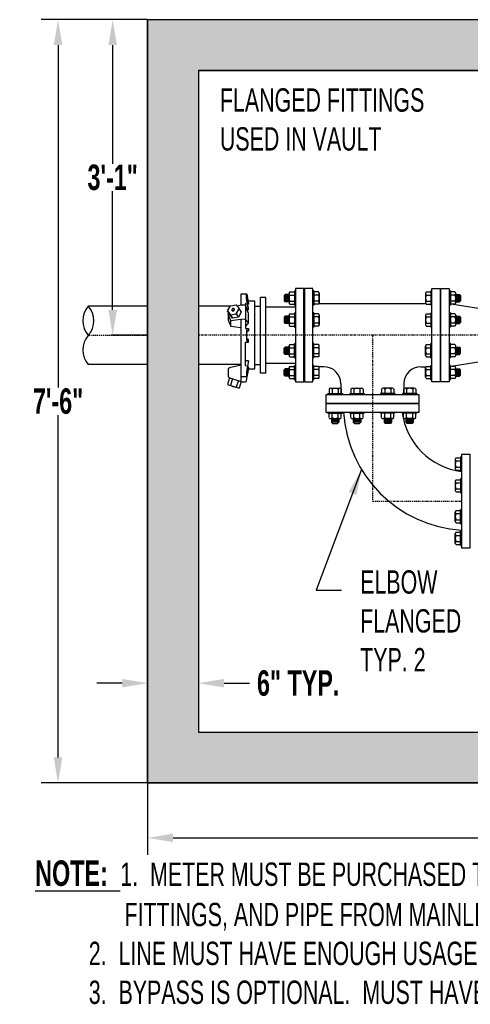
# Model space of a CAD drawing. Header units: inches. Extents: x -116 to 771, y -37 to 412.
# Tile 18 of 25: x 393 to 447, y 291 to 407. Entities that reach past the tile are written whole.
import ezdxf

# ---------------------------------------------------------------- set-up
doc = ezdxf.new("R2010")
doc.units = ezdxf.units.IN
doc.header["$MEASUREMENT"] = 0
doc.linetypes.add('CENTER2', pattern=[1.125, 0.75, -0.125, 0.125, -0.125])
doc.layers.add('DIMENSION', color=7, linetype='Continuous')
doc.layers.add('HATCH', color=8, linetype='Continuous')
doc.styles.add('style1', font='techl___.ttf', dxfattribs={"width": 0.8, "height": 3})
doc.styles.add('TECHNICAL', font='techb___.ttf', dxfattribs={"width": 0.8})
doc.dimstyles.get("Standard").update_dxf_attribs({"dimtxt": 3, "dimasz": 0.25, "dimexe": 0.18, "dimexo": 0.0625, "dimgap": 0.09, "dimtad": 0, "dimtih": 1, "dimtoh": 1, "dimdec": 0, "dimzin": 0, "dimdsep": 46, "dimlunit": 4, "dimtxsty": 'TECHNICAL', "dimcen": 0.09, "dimadec": 0, "dimazin": 0, "dimtfac": 1, "dimtdec": 0, "dimtofl": 0, "dimtmove": 0, "dimatfit": 3, "dimfxl": 1, "dimtolj": 1, "dimtzin": 0, "dimarcsym": 0})

# ---------------------------------------------------------------- blocks, each defined once
blk = doc.blocks.new('*D55')
at = {"layer": 'Defpoints', "color": 0, "transparency": 16777216}
for p in [(408.55, 406.63), (404.43, 369.41), (408.55, 369.41)]:
    blk.add_point(p, dxfattribs=at)
at = {"layer": 'DIMENSION', "color": 0, "lineweight": -2, "transparency": 16777216}
for p, q in [((408.49, 406.63), (404.25, 406.63)), ((404.43, 403.63), (404.43, 389.63)), ((404.43, 372.41), (404.43, 386.41)), ((408.49, 369.41), (404.25, 369.41))]:
    blk.add_line(p, q, dxfattribs=at)
at = {"layer": 'DIMENSION', "color": 0, "transparency": 16777216}
for points in [[(403.93, 403.63), (404.93, 403.63), (404.43, 406.63)], [(403.93, 372.41), (404.93, 372.41), (404.43, 369.41)]]:
    blk.add_solid(points, dxfattribs=at)
at = {"layer": 'DIMENSION', "color": 0, "transparency": 16777216, "insert": (404.43, 388.02), "char_height": 3, "attachment_point": 5, "style": 'TECHNICAL'}
blk.add_mtext('\\A1;3\'-1"', dxfattribs=at)
blk = doc.blocks.new('*D56')
at = {"layer": 'Defpoints', "color": 0, "transparency": 16777216}
for p in [(408.55, 406.63), (398, 316.63), (408.55, 316.63)]:
    blk.add_point(p, dxfattribs=at)
at = {"layer": 'DIMENSION', "color": 0, "lineweight": -2, "transparency": 16777216}
for p, q in [((408.49, 406.63), (396, 406.63)), ((398, 403.63), (398, 363.24)), ((398, 319.63), (398, 360.01)), ((408.49, 316.63), (396, 316.63))]:
    blk.add_line(p, q, dxfattribs=at)
at = {"layer": 'DIMENSION', "color": 0, "transparency": 16777216}
for points in [[(397.5, 403.63), (398.5, 403.63), (398, 406.63)], [(397.5, 319.63), (398.5, 319.63), (398, 316.63)]]:
    blk.add_solid(points, dxfattribs=at)
at = {"layer": 'DIMENSION', "color": 0, "transparency": 16777216, "insert": (398, 361.63), "char_height": 3, "attachment_point": 5, "style": 'TECHNICAL'}
blk.add_mtext('\\A1;7\'-6"', dxfattribs=at)
blk = doc.blocks.new('*D59')
at = {"layer": 'Defpoints', "color": 0, "transparency": 16777216}
for p in [(408.55, 316.63), (564.11, 316.63), (564.11, 310.15)]:
    blk.add_point(p, dxfattribs=at)
at = {"layer": 'DIMENSION', "color": 0, "lineweight": -2, "transparency": 16777216}
for p, q in [((408.55, 316.56), (408.55, 308.15)), ((564.11, 316.56), (564.11, 308.15)), ((411.55, 310.15), (484.57, 310.15)), ((561.11, 310.15), (488.09, 310.15))]:
    blk.add_line(p, q, dxfattribs=at)
at = {"layer": 'DIMENSION', "color": 0, "transparency": 16777216}
for points in [[(411.55, 310.65), (411.55, 309.65), (408.55, 310.15)], [(561.11, 310.65), (561.11, 309.65), (564.11, 310.15)]]:
    blk.add_solid(points, dxfattribs=at)
at = {"layer": 'DIMENSION', "color": 0, "transparency": 16777216, "insert": (486.33, 310.15), "char_height": 3, "attachment_point": 5, "style": 'TECHNICAL'}
blk.add_mtext("\\A1;13'", dxfattribs=at)
blk = doc.blocks.new('*D60')
at = {"layer": 'Defpoints', "color": 0, "transparency": 16777216}
for p in [(408.55, 334.34), (414.55, 334.34), (408.55, 328.39)]:
    blk.add_point(p, dxfattribs=at)
at = {"layer": 'DIMENSION', "color": 0, "lineweight": -2, "transparency": 16777216}
for p, q in [((408.55, 334.27), (408.55, 326.39)), ((414.55, 334.27), (414.55, 326.39)), ((405.55, 328.39), (402.55, 328.39)), ((417.55, 328.39), (420.55, 328.39))]:
    blk.add_line(p, q, dxfattribs=at)
at = {"layer": 'DIMENSION', "color": 0, "transparency": 16777216}
for points in [[(405.55, 328.89), (405.55, 327.89), (408.55, 328.39)], [(417.55, 328.89), (417.55, 327.89), (414.55, 328.39)]]:
    blk.add_solid(points, dxfattribs=at)
at = {"layer": 'DIMENSION', "color": 0, "transparency": 16777216, "insert": (426.28, 328.39), "char_height": 3, "attachment_point": 5, "style": 'TECHNICAL'}
blk.add_mtext('\\A1;6" TYP.', dxfattribs=at)

msp = doc.modelspace()

# ---------------------------------------------------------------- hatches: boundary and pattern name
at = {"layer": 'HATCH'}
h = msp.add_hatch(dxfattribs=at)
h.set_pattern_fill('AR-CONC', color=256, scale=0.5)
h.set_pattern_definition([(50, (0, 0), (3.586301, -0.313761), [0.375, -4.125]), (355, (0, 0), (-0.693757, 3.76096), [0.3, -3.3]), (100.45144, (0.299, -0.026), (2.892544, 3.4472), [0.318701, -3.50571]), (46.1842, (0, 1), (5.336207, -0.827596), [0.5625, -6.1875]), (96.6356, (0.4447, 0.931), (4.67331, 4.870593), [0.47805, -5.25857]), (351.1842, (0, 1), (4.67331, 4.870593), [0.45, -4.95]), (21, (0.5, 0.75), (2.984535, -2.013094), [0.375, -4.125]), (326, (0.5, 0.75), (1.216577, 3.62575), [0.3, -3.3]), (71.45144, (0.7487, 0.5822), (4.201112, 1.612656), [0.3187, -3.50571]), (37.5, (0, 0), (0.0607993, 1.6644693), [0, -3.26, 0, -3.35, 0, -3.3125]), (7.5, (0, 0), (1.3153477, 1.9720586), [0, -1.91, 0, -3.185, 0, -1.2625]), (327.5, (-1.115, 0), (2.6691122, -0.1127744), [0, -1.25, 0, -3.9, 0, -5.175]), (317.5, (-1.615, 0), (2.915931, 0.500525), [0, -1.625, 0, -2.59, 0, -3.675])])
h.paths.add_polyline_path([(408.55, 316.63), (564.11, 316.63), (564.11, 406.63), (408.55, 406.63)])
h.paths.add_polyline_path([(414.55, 322.63), (558.11, 322.63), (558.11, 400.63), (414.55, 400.63)], flags=16)

# ---------------------------------------------------------------- linework, layer by layer
for p, q in [((420.43, 373.21), (420.31, 373.98)), ((424.76, 374.23), (424.62, 374.1)), ((424.62, 374.1), (424.62, 373.49)), ((424.76, 373.36), (424.76, 374.23)), ((424.81, 373.43), (424.81, 374.16)), ((424.86, 373.36), (424.86, 374.23)), ((424.91, 373.43), (424.91, 374.16)), ((424.96, 373.36), (424.96, 374.23)), ((425.01, 373.43), (425.01, 374.16)), ((425.06, 373.36), (425.06, 374.23)), ((425.12, 373.43), (425.12, 374.16)), ((425.17, 373.36), (425.17, 374.23)), ((444.87, 373.36), (444.87, 374.23)), ((444.92, 373.43), (444.92, 374.16)), ((444.97, 373.36), (444.97, 374.23)), ((445.02, 373.43), (445.02, 374.16)), ((445.07, 373.36), (445.07, 374.23)), ((445.12, 373.43), (445.12, 374.16)), ((445.17, 373.36), (445.17, 374.23)), ((445.23, 373.43), (445.23, 374.16)), ((445.28, 374.23), (445.41, 374.1)), ((445.28, 373.36), (445.28, 374.23)), ((445.41, 374.1), (445.41, 373.49)), ((420.31, 373.81), (420.43, 373.1)), ((420.43, 372.6), (420.31, 373.23)), ((420.43, 372.4), (420.31, 373.06)), ((420.43, 373.1), (420.34, 373.1)), ((420.43, 373.21), (420.43, 373.1)), ((424.76, 373.36), (424.62, 373.49)), ((445.28, 373.36), (445.41, 373.49)), ((420.43, 372.4), (420.26, 372.4)), ((420.43, 372.4), (420.43, 372.6)), ((424.76, 371.66), (424.62, 371.53)), ((424.62, 371.53), (424.62, 370.92)), ((424.76, 370.79), (424.76, 371.66)), ((424.81, 370.85), (424.81, 371.59)), ((424.86, 370.79), (424.86, 371.66)), ((424.91, 370.85), (424.91, 371.59)), ((424.96, 370.79), (424.96, 371.66)), ((425.01, 370.85), (425.01, 371.59)), ((425.06, 370.79), (425.06, 371.66)), ((425.12, 370.85), (425.12, 371.59)), ((425.17, 370.79), (425.17, 371.66)), ((444.87, 370.79), (444.87, 371.66)), ((444.92, 370.85), (444.92, 371.59)), ((444.97, 370.79), (444.97, 371.66)), ((445.02, 370.85), (445.02, 371.59)), ((445.07, 370.79), (445.07, 371.66)), ((445.12, 370.85), (445.12, 371.59)), ((445.17, 370.79), (445.17, 371.66)), ((445.23, 370.85), (445.23, 371.59)), ((445.28, 371.66), (445.41, 371.53)), ((445.28, 370.79), (445.28, 371.66)), ((445.41, 371.53), (445.41, 370.92)), ((419.58, 371.28), (419.52, 371.27)), ((420.03, 371.31), (419.58, 371.28)), ((420.37, 370.91), (420.08, 371.29)), ((424.76, 370.79), (424.62, 370.92)), ((445.28, 370.79), (445.41, 370.92)), ((424.76, 368.03), (424.62, 367.89)), ((424.62, 367.29), (424.62, 367.89)), ((424.76, 367.15), (424.62, 367.29)), ((424.76, 368.03), (424.76, 367.15)), ((424.81, 367.96), (424.81, 367.22)), ((424.86, 368.03), (424.86, 367.15)), ((424.91, 367.96), (424.91, 367.22)), ((424.96, 368.03), (424.96, 367.15)), ((425.01, 367.96), (425.01, 367.22)), ((425.06, 368.03), (425.06, 367.15)), ((425.12, 367.96), (425.12, 367.22)), ((425.17, 368.03), (425.17, 367.15)), ((444.87, 368.03), (444.87, 367.15)), ((444.92, 367.96), (444.92, 367.22)), ((444.97, 368.03), (444.97, 367.15)), ((445.02, 367.96), (445.02, 367.22)), ((445.07, 368.03), (445.07, 367.15)), ((445.12, 367.96), (445.12, 367.22)), ((445.17, 368.03), (445.17, 367.15)), ((445.23, 367.96), (445.23, 367.22)), ((445.28, 368.03), (445.41, 367.89)), ((445.28, 368.03), (445.28, 367.15)), ((445.28, 367.15), (445.41, 367.29)), ((445.41, 367.29), (445.41, 367.89)), ((420.43, 366.41), (420.31, 365.76)), ((420.31, 365.01), (420.43, 365.71)), ((420.43, 365.6), (420.31, 364.83)), ((420.43, 365.71), (420.34, 365.71)), ((420.41, 365.45), (420.43, 365.45)), ((420.43, 365.6), (420.43, 365.71)), ((420.43, 365.45), (421.18, 365.45)), ((424.76, 365.46), (424.62, 365.32)), ((424.62, 364.72), (424.62, 365.32)), ((424.76, 364.58), (424.62, 364.72)), ((424.76, 365.46), (424.76, 364.58)), ((424.81, 365.39), (424.81, 364.65)), ((424.86, 365.46), (424.86, 364.58)), ((424.91, 365.39), (424.91, 364.65)), ((424.96, 365.46), (424.96, 364.58)), ((425.01, 365.39), (425.01, 364.65)), ((425.06, 365.46), (425.06, 364.58)), ((425.12, 365.39), (425.12, 364.65)), ((425.17, 365.46), (425.17, 364.58)), ((444.87, 365.46), (444.87, 364.58)), ((444.92, 365.39), (444.92, 364.65)), ((444.97, 365.46), (444.97, 364.58)), ((445.02, 365.39), (445.02, 364.65)), ((445.07, 365.46), (445.07, 364.58)), ((445.12, 365.39), (445.12, 364.65)), ((445.17, 365.46), (445.17, 364.58)), ((445.23, 365.39), (445.23, 364.65)), ((445.28, 365.46), (445.41, 365.32)), ((445.28, 365.46), (445.28, 364.58)), ((445.28, 364.58), (445.41, 364.72)), ((445.41, 364.72), (445.41, 365.32)), ((420.2, 364.53), (419.55, 364.53)), ((431.07, 359.55), (430.19, 359.55)), ((431.07, 359.45), (430.19, 359.45)), ((431.07, 359.35), (430.19, 359.35)), ((431.07, 359.25), (430.19, 359.25)), ((430.19, 359.15), (430.33, 359.01)), ((431.07, 359.15), (430.19, 359.15)), ((431, 359.5), (430.26, 359.5)), ((431, 359.4), (430.26, 359.4)), ((431, 359.3), (430.26, 359.3)), ((431, 359.2), (430.26, 359.2)), ((430.33, 359.01), (430.93, 359.01)), ((431.07, 359.15), (430.93, 359.01)), ((433.64, 359.55), (432.76, 359.55)), ((433.64, 359.45), (432.76, 359.45)), ((433.64, 359.35), (432.76, 359.35)), ((433.64, 359.25), (432.76, 359.25)), ((432.76, 359.15), (432.9, 359.01)), ((433.64, 359.15), (432.76, 359.15)), ((433.57, 359.5), (432.83, 359.5)), ((433.57, 359.4), (432.83, 359.4)), ((433.57, 359.3), (432.83, 359.3)), ((433.57, 359.2), (432.83, 359.2)), ((432.9, 359.01), (433.5, 359.01)), ((433.64, 359.15), (433.5, 359.01)), ((436.4, 359.55), (437.27, 359.55)), ((436.4, 359.45), (437.27, 359.45)), ((436.4, 359.35), (437.27, 359.35)), ((436.4, 359.25), (437.27, 359.25)), ((436.4, 359.15), (436.53, 359.01)), ((436.4, 359.15), (437.27, 359.15)), ((436.47, 359.5), (437.21, 359.5)), ((436.47, 359.4), (437.21, 359.4)), ((436.47, 359.3), (437.21, 359.3)), ((436.47, 359.2), (437.21, 359.2)), ((437.14, 359.01), (436.53, 359.01)), ((437.27, 359.15), (437.14, 359.01)), ((438.97, 359.55), (439.84, 359.55)), ((438.97, 359.45), (439.84, 359.45)), ((438.97, 359.35), (439.84, 359.35)), ((438.97, 359.25), (439.84, 359.25)), ((438.97, 359.15), (439.1, 359.01)), ((438.97, 359.15), (439.84, 359.15)), ((439.04, 359.5), (439.78, 359.5)), ((439.04, 359.4), (439.78, 359.4)), ((439.04, 359.3), (439.78, 359.3)), ((439.04, 359.2), (439.78, 359.2)), ((439.71, 359.01), (439.1, 359.01)), ((439.84, 359.15), (439.71, 359.01))]:
    msp.add_line(p, q)
at = {"color": 3}
for p, q in [((418.3, 371.82), (418.55, 371.42)), ((418.98, 371.93), (419.24, 371.53)), ((418.21, 364.41), (417.95, 363.62)), ((417.95, 363.62), (419.33, 363.17)), ((418.21, 364.41), (419.58, 363.96)), ((418.55, 364.3), (418.3, 363.51)), ((418.52, 363.43), (418.5, 363.36)), ((419.24, 364.07), (418.98, 363.28)), ((419.58, 363.96), (419.33, 363.17)), ((418.76, 363.36), (418.73, 363.28))]:
    msp.add_line(p, q, dxfattribs=at)
at = {"color": 12}
for p, q in [((418.52, 372.3), (418.5, 372.34)), ((418.77, 372.51), (418.74, 372.55)), ((418.73, 363.28), (418.5, 363.36))]:
    msp.add_line(p, q, dxfattribs=at)
at = {"linetype": 'CENTER2', "ltscale": 0.25}
for p, q in [((401.56, 369.41), (408.55, 369.41)), ((451.11, 369.41), (414.55, 369.41)), ((435.02, 369.41), (435.02, 349.84)), ((435.02, 349.84), (445.52, 349.84))]:
    msp.add_line(p, q, dxfattribs=at)
for points in [[(408.55, 406.63), (564.11, 406.63), (564.11, 316.63), (408.55, 316.63)], [(558.11, 400.63), (414.55, 400.63), (414.55, 322.63), (558.11, 322.63)]]:
    msp.add_lwpolyline(points, close=True)
for points in [[(419.55, 372.95), (419.55, 374.22, -0.414214), (419.62, 374.29), (420.2, 374.29)], [(420.12, 373.2, 0.414214), (420.06, 373.13), (420.06, 370.28, 0.414214), (420.12, 370.22), (420.43, 370.22), (420.43, 369.91), (420.31, 369.91)], [(420.08, 370.44), (420.39, 370.79, 0.187158), (420.43, 370.87), (420.43, 371.92, 0.085844), (420.42, 371.97), (420.07, 372.95)], [(420.19, 365.76, -0.414214), (420.06, 365.88), (420.06, 368.53, -0.414214), (420.12, 368.6), (420.43, 368.6), (420.43, 368.91), (420.31, 368.91)], [(419.55, 365.87), (418.35, 365.63), (418.29, 365.6, -0.000034), (418.29, 365.6), (418.22, 365.57), (418.16, 365.55), (418.1, 365.52), (418.07, 365.51, 0.30629), (418.03, 365.46), (418.03, 364.55, 0.326944), (418.12, 364.43), (419.66, 363.94, 0.076861), (419.7, 363.94), (420.06, 363.94, 0.364033), (420.18, 364.04), (420.43, 365.45)]]:
    msp.add_lwpolyline(points, format="xyb")
for points in [[(420.31, 373.06), (420.29, 373.2), (420.27, 373.32), (420.25, 373.43), (420.24, 373.52), (420.22, 373.61), (420.21, 373.69), (420.21, 373.75), (420.2, 373.81), (420.2, 373.87), (420.19, 373.92), (420.19, 373.97), (420.18, 374.01), (420.18, 374.05), (420.18, 374.09), (420.18, 374.12), (420.18, 374.15), (420.18, 374.18), (420.18, 374.21), (420.18, 374.23), (420.18, 374.25), (420.19, 374.26), (420.19, 374.27), (420.2, 374.28), (420.2, 374.29), (420.21, 374.28), (420.21, 374.28), (420.22, 374.26), (420.24, 374.24), (420.25, 374.2), (420.27, 374.15), (420.29, 374.07), (420.31, 373.98)], [(420.31, 373.23), (420.3, 373.32), (420.29, 373.4), (420.28, 373.46), (420.27, 373.52), (420.26, 373.58), (420.26, 373.62), (420.25, 373.66), (420.25, 373.7), (420.25, 373.74), (420.24, 373.77), (420.24, 373.8), (420.24, 373.83), (420.24, 373.85), (420.23, 373.87), (420.23, 373.89), (420.23, 373.91), (420.23, 373.93), (420.23, 373.94), (420.24, 373.96), (420.24, 373.97), (420.24, 373.98), (420.24, 373.99), (420.25, 373.99), (420.25, 373.99), (420.25, 373.99), (420.26, 373.99), (420.26, 373.98), (420.27, 373.96), (420.28, 373.94), (420.29, 373.91), (420.3, 373.86), (420.31, 373.81)], [(420.04, 372.97), (419.55, 372.95), (419.11, 372.83)], [(421.18, 365.45), (421.18, 373.42), (420.4, 373.42)], [(419.53, 370.28), (418.35, 370.45), (418.35, 371.12), (418.33, 371.16), (418.31, 371.2), (418.3, 371.24), (418.29, 371.27), (418.28, 371.3), (418.27, 371.32), (418.26, 371.34), (418.25, 371.37), (418.24, 371.38), (418.23, 371.4), (418.23, 371.42), (418.22, 371.44), (418.21, 371.46), (418.21, 371.47), (418.2, 371.49), (418.19, 371.5), (418.19, 371.52), (418.18, 371.54), (418.17, 371.55), (418.17, 371.57), (418.16, 371.58), (418.15, 371.6), (418.15, 371.62), (418.14, 371.63), (418.13, 371.65), (418.13, 371.66), (418.12, 371.68), (418.11, 371.7), (418.11, 371.71), (418.1, 371.73), (418.09, 371.74), (418.09, 371.76), (418.08, 371.78), (418.07, 371.79), (418.07, 371.81), (418.06, 371.82), (418.06, 371.84), (418.05, 371.86), (418.05, 371.87), (418.05, 371.89), (418.05, 371.9), (418.05, 371.92), (418.06, 371.94), (418.06, 371.95), (418.07, 371.97), (418.07, 371.98), (418.08, 372), (418.09, 372.02), (418.09, 372.03), (418.1, 372.05), (418.11, 372.06)], [(418.05, 371.89), (418.05, 371.21), (418.05, 371.2), (418.05, 371.18), (418.06, 371.17), (418.06, 371.15), (418.07, 371.13), (418.07, 371.12), (418.08, 371.1), (418.09, 371.09), (418.09, 371.07), (418.1, 371.05), (418.11, 371.04), (418.11, 371.02), (418.12, 371.01), (418.13, 370.99), (418.13, 370.97), (418.14, 370.96), (418.15, 370.94), (418.15, 370.93), (418.16, 370.91), (418.17, 370.89), (418.17, 370.88), (418.18, 370.86), (418.19, 370.85), (418.19, 370.83), (418.2, 370.81), (418.21, 370.8), (418.21, 370.78), (418.22, 370.77), (418.23, 370.75), (418.23, 370.73), (418.24, 370.71), (418.25, 370.69), (418.26, 370.67), (418.27, 370.65), (418.28, 370.62), (418.29, 370.6), (418.3, 370.57), (418.31, 370.53), (418.33, 370.49), (418.35, 370.45)], [(419.52, 371.27), (418.35, 371.12)], [(419.55, 363.98), (419.55, 365.87), (419.55, 371.24)], [(420.31, 370.22), (420.29, 370.17), (420.27, 370.13), (420.25, 370.08), (420.24, 370.03), (420.22, 369.98), (420.21, 369.92), (420.21, 369.87), (420.2, 369.82), (420.2, 369.77), (420.19, 369.71), (420.19, 369.66), (420.18, 369.61), (420.18, 369.56), (420.18, 369.51), (420.18, 369.46), (420.18, 369.41), (420.18, 369.36), (420.18, 369.31), (420.18, 369.25), (420.18, 369.2), (420.19, 369.15), (420.19, 369.1), (420.2, 369.05), (420.2, 369), (420.21, 368.94), (420.21, 368.89), (420.22, 368.84), (420.24, 368.79), (420.25, 368.74), (420.27, 368.69), (420.29, 368.64), (420.31, 368.6)], [(420.31, 368.91), (420.3, 368.93), (420.28, 368.96), (420.27, 368.99), (420.26, 369.02), (420.26, 369.05), (420.25, 369.09), (420.25, 369.12), (420.24, 369.15), (420.24, 369.19), (420.24, 369.22), (420.23, 369.25), (420.23, 369.28), (420.23, 369.31), (420.23, 369.34), (420.23, 369.38), (420.23, 369.41), (420.23, 369.44), (420.23, 369.47), (420.23, 369.5), (420.23, 369.53), (420.23, 369.56), (420.24, 369.6), (420.24, 369.63), (420.24, 369.66), (420.25, 369.69), (420.25, 369.73), (420.26, 369.76), (420.26, 369.79), (420.27, 369.82), (420.28, 369.85), (420.3, 369.88), (420.31, 369.91)], [(420.31, 365.58), (420.43, 366.21), (420.43, 366.41), (420.06, 366.41)], [(420.31, 365.76), (420.29, 365.62), (420.27, 365.49), (420.25, 365.39), (420.24, 365.29), (420.22, 365.2), (420.21, 365.13), (420.21, 365.06), (420.2, 365), (420.2, 364.94), (420.19, 364.89), (420.19, 364.84), (420.18, 364.8), (420.18, 364.76), (420.18, 364.72), (420.18, 364.69), (420.18, 364.66), (420.18, 364.63), (420.18, 364.61), (420.18, 364.58), (420.18, 364.57), (420.19, 364.55), (420.19, 364.54), (420.2, 364.53), (420.2, 364.53), (420.21, 364.53), (420.21, 364.53), (420.22, 364.55), (420.24, 364.58), (420.25, 364.61), (420.27, 364.67), (420.29, 364.74), (420.31, 364.83)], [(420.31, 365.58), (420.3, 365.49), (420.29, 365.42), (420.28, 365.35), (420.27, 365.29), (420.26, 365.24), (420.26, 365.19), (420.25, 365.15), (420.25, 365.11), (420.25, 365.08), (420.24, 365.04), (420.24, 365.02), (420.24, 364.99), (420.24, 364.96), (420.23, 364.94), (420.23, 364.92), (420.23, 364.9), (420.23, 364.88), (420.23, 364.87), (420.24, 364.86), (420.24, 364.84), (420.24, 364.84), (420.24, 364.83), (420.25, 364.82), (420.25, 364.82), (420.25, 364.82), (420.26, 364.83), (420.26, 364.83), (420.27, 364.85), (420.28, 364.87), (420.29, 364.91), (420.3, 364.95), (420.31, 365.01)]]:
    msp.add_lwpolyline(points)
at = {"color": 3}
msp.add_lwpolyline([(418.3, 372.9), (418.98, 373.01), (419.33, 372.52), (419.58, 372.13), (419.24, 371.53), (418.55, 371.42), (418.21, 371.91), (417.95, 372.3)], close=True, dxfattribs=at)
msp.add_lwpolyline([(417.95, 372.3), (418.3, 371.82), (418.98, 371.93), (419.33, 372.52)], dxfattribs=at)
at = {"color": 12}
msp.add_lwpolyline([(418.5, 372.34, 0.138502), (418.53, 372.32, 0.10707), (418.58, 372.32, 0.08044), (418.64, 372.33, 0.068248), (418.69, 372.37, 0.068248), (418.73, 372.42, 0.08044), (418.75, 372.47, 0.10707), (418.75, 372.52, 0.138502), (418.73, 372.56, 0.138502), (418.7, 372.58, 0.10707), (418.65, 372.58, 0.08044), (418.6, 372.57, 0.068248), (418.54, 372.53, 0.068248), (418.5, 372.48, 0.08044), (418.48, 372.43, 0.10707), (418.48, 372.38, 0.138502)], format="xyb", close=True, dxfattribs=at)
for points in [[(418.51, 372.32, 0.085682), (418.52, 372.3, 0.138502)], [(418.52, 372.3, 0.138502), (418.56, 372.28, 0.10707), (418.61, 372.28, 0.08044), (418.66, 372.29, 0.068248), (418.71, 372.33, 0.068248), (418.75, 372.38, 0.08044), (418.78, 372.43, 0.10707), (418.78, 372.48, 0.095175), (418.77, 372.51, 0.138502)]]:
    msp.add_lwpolyline(points, format="xyb", dxfattribs=at)
for centre, radius, start, end in [((420.03, 372.94), 0.0312, 0, 92.3082), ((420.04, 372.94), 0.0312, 19.6259, 92.3082), ((420.3, 371.92), 0.125, 0, 19.6259), ((420.3, 371.92), 0.125, 0, 19.6259), ((419.52, 371.24), 0.0312, 0, 97.2426), ((419.58, 371.24), 0.0312, 94.5235, 180), ((420, 371.37), 0.0625, 274.5235, 0), ((420.03, 371.25), 0.0625, 36.8485, 94.5235), ((420.12, 371.33), 0.0625, 180, 222.6917), ((420.12, 370.4), 0.0625, 137.5972, 180), ((420.03, 371.25), 0.0625, 36.8485, 42.6917), ((420.27, 370.83), 0.125, 317.5972, 36.8485), ((419.52, 370.24), 0.0312, 0, 81.7607), ((419.7, 364.06), 0.125, 252.4193, 270)]:
    msp.add_arc(centre, radius, start, end)
at = {"layer": 'DIMENSION'}
for p, q in [((421.84, 364.95), (421.84, 373.86)), ((422.47, 373.86), (421.84, 373.86)), ((422.47, 364.95), (422.47, 373.86)), ((425.21, 374.23), (424.76, 374.23)), ((425.21, 374.34), (425.21, 373.25)), ((425.21, 374.34), (425.21, 374.16)), ((425.31, 374.52), (425.83, 374.52)), ((425.31, 374.16), (425.83, 374.16)), ((425.83, 374.64), (425.96, 374.64)), ((425.83, 374.64), (425.83, 372.95)), ((428.14, 374.64), (428.02, 374.64)), ((428.14, 374.64), (428.14, 372.95)), ((428.66, 374.52), (428.14, 374.52)), ((428.66, 374.16), (428.14, 374.16)), ((428.77, 374.34), (428.77, 373.25)), ((428.77, 374.34), (428.77, 374.16)), ((441.27, 374.34), (441.27, 373.25)), ((441.27, 374.34), (441.27, 374.16)), ((441.37, 374.52), (441.89, 374.52)), ((441.37, 374.16), (441.89, 374.16)), ((441.89, 374.64), (442.02, 374.64)), ((441.89, 374.64), (441.89, 372.95)), ((444.21, 374.64), (444.08, 374.64)), ((444.21, 374.64), (444.21, 372.95)), ((444.73, 374.52), (444.21, 374.52)), ((444.73, 374.16), (444.21, 374.16)), ((444.83, 374.34), (444.83, 373.25)), ((444.83, 374.34), (444.83, 374.16)), ((444.83, 374.23), (445.28, 374.23)), ((408.55, 372.86), (401.56, 372.86)), ((418.27, 372.86), (414.55, 372.86)), ((419.2, 372.86), (419.09, 372.86)), ((421.18, 372.86), (421.84, 372.86)), ((425.96, 372.72), (422.47, 372.72)), ((425.21, 373.36), (424.76, 373.36)), ((425.31, 373.43), (425.83, 373.43)), ((425.31, 373.07), (425.83, 373.07)), ((425.83, 372.95), (425.96, 372.95)), ((428.14, 372.95), (428.02, 372.95)), ((428.66, 373.43), (428.14, 373.43)), ((428.66, 373.07), (428.14, 373.07)), ((441.32, 373.12), (428.72, 373.12)), ((441.37, 373.43), (441.89, 373.43)), ((441.37, 373.07), (441.89, 373.07)), ((441.89, 372.95), (442.02, 372.95)), ((451.14, 371.99), (444.08, 373.12)), ((444.21, 372.95), (444.08, 372.95)), ((444.73, 373.43), (444.21, 373.43)), ((444.73, 373.07), (444.21, 373.07)), ((444.83, 373.36), (445.28, 373.36)), ((425.21, 371.66), (424.76, 371.66)), ((425.21, 371.77), (425.21, 370.68)), ((425.21, 371.77), (425.21, 371.59)), ((425.31, 371.95), (425.83, 371.95)), ((425.31, 371.59), (425.83, 371.59)), ((425.83, 372.07), (425.96, 372.07)), ((425.83, 372.07), (425.83, 370.38)), ((428.14, 372.07), (428.02, 372.07)), ((428.14, 372.07), (428.14, 370.38)), ((428.66, 371.95), (428.14, 371.95)), ((428.66, 371.59), (428.14, 371.59)), ((428.77, 371.77), (428.77, 370.68)), ((428.77, 371.77), (428.77, 371.59)), ((441.27, 371.77), (441.27, 370.68)), ((441.27, 371.77), (441.27, 371.59)), ((441.37, 371.95), (441.89, 371.95)), ((441.37, 371.59), (441.89, 371.59)), ((441.89, 372.07), (442.02, 372.07)), ((441.89, 372.07), (441.89, 370.38)), ((444.21, 372.07), (444.08, 372.07)), ((444.21, 372.07), (444.21, 370.38)), ((444.73, 371.95), (444.21, 371.95)), ((444.73, 371.59), (444.21, 371.59)), ((444.83, 371.77), (444.83, 370.68)), ((444.83, 371.77), (444.83, 371.59)), ((444.83, 371.66), (445.28, 371.66)), ((425.21, 370.79), (424.76, 370.79)), ((425.31, 370.86), (425.83, 370.86)), ((425.31, 370.5), (425.83, 370.5)), ((425.83, 370.38), (425.96, 370.38)), ((428.14, 370.38), (428.02, 370.38)), ((428.66, 370.86), (428.14, 370.86)), ((428.66, 370.5), (428.14, 370.5)), ((441.37, 370.86), (441.89, 370.86)), ((441.37, 370.5), (441.89, 370.5)), ((441.89, 370.38), (442.02, 370.38)), ((444.21, 370.38), (444.08, 370.38)), ((444.73, 370.86), (444.21, 370.86)), ((444.73, 370.5), (444.21, 370.5)), ((444.83, 370.79), (445.28, 370.79)), ((425.21, 367.05), (425.21, 368.13)), ((425.31, 368.31), (425.83, 368.31)), ((425.83, 368.44), (425.96, 368.44)), ((425.83, 366.74), (425.83, 368.44)), ((428.14, 368.44), (428.02, 368.44)), ((428.14, 368.44), (428.02, 368.44)), ((428.14, 366.74), (428.14, 368.44)), ((428.14, 366.74), (428.14, 368.44)), ((428.66, 368.31), (428.14, 368.31)), ((428.66, 368.31), (428.14, 368.31)), ((428.77, 367.05), (428.77, 368.13)), ((428.77, 367.05), (428.77, 368.13)), ((441.27, 367.05), (441.27, 368.13)), ((441.27, 367.05), (441.27, 368.13)), ((441.37, 368.31), (441.89, 368.31)), ((441.37, 368.31), (441.89, 368.31)), ((441.89, 368.44), (442.02, 368.44)), ((441.89, 366.74), (441.89, 368.44)), ((441.89, 368.44), (442.02, 368.44)), ((441.89, 366.74), (441.89, 368.44)), ((444.21, 368.44), (444.08, 368.44)), ((444.21, 366.74), (444.21, 368.44)), ((444.73, 368.31), (444.21, 368.31)), ((444.83, 367.05), (444.83, 368.13)), ((425.21, 368.03), (424.76, 368.03)), ((425.21, 367.15), (424.76, 367.15)), ((425.21, 367.05), (425.21, 367.23)), ((425.31, 367.95), (425.83, 367.95)), ((425.31, 367.23), (425.83, 367.23)), ((428.66, 367.95), (428.14, 367.95)), ((428.66, 367.95), (428.14, 367.95)), ((428.66, 367.23), (428.14, 367.23)), ((428.66, 367.23), (428.14, 367.23)), ((428.77, 367.05), (428.77, 367.23)), ((428.77, 367.05), (428.77, 367.23)), ((441.27, 367.05), (441.27, 367.23)), ((441.27, 367.05), (441.27, 367.23)), ((441.37, 367.95), (441.89, 367.95)), ((441.37, 367.95), (441.89, 367.95)), ((441.37, 367.23), (441.89, 367.23)), ((441.37, 367.23), (441.89, 367.23)), ((444.73, 367.95), (444.21, 367.95)), ((444.73, 367.23), (444.21, 367.23)), ((444.83, 368.03), (445.28, 368.03)), ((444.83, 367.05), (444.83, 367.23)), ((444.83, 367.15), (445.28, 367.15)), ((408.55, 365.96), (401.56, 365.96)), ((419.55, 365.96), (414.55, 365.96)), ((421.18, 365.96), (421.84, 365.96)), ((425.96, 366.09), (422.47, 366.09)), ((425.31, 366.87), (425.83, 366.87)), ((425.31, 365.74), (425.83, 365.74)), ((425.83, 366.74), (425.96, 366.74)), ((425.83, 365.86), (425.96, 365.86)), ((425.83, 364.17), (425.83, 365.86)), ((428.14, 366.74), (428.02, 366.74)), ((428.14, 366.74), (428.02, 366.74)), ((428.14, 365.86), (428.02, 365.86)), ((428.14, 365.86), (428.02, 365.86)), ((428.66, 366.87), (428.14, 366.87)), ((428.66, 366.87), (428.14, 366.87)), ((428.14, 364.17), (428.14, 365.86)), ((428.14, 364.17), (428.14, 365.86)), ((428.66, 365.74), (428.14, 365.74)), ((428.66, 365.74), (428.14, 365.74)), ((441.37, 366.87), (441.89, 366.87)), ((441.37, 366.87), (441.89, 366.87)), ((441.37, 365.74), (441.89, 365.74)), ((441.37, 365.74), (441.89, 365.74)), ((441.89, 366.74), (442.02, 366.74)), ((441.89, 366.74), (442.02, 366.74)), ((441.89, 365.86), (442.02, 365.86)), ((441.89, 364.17), (441.89, 365.86)), ((441.89, 365.86), (442.02, 365.86)), ((441.89, 364.17), (441.89, 365.86)), ((451.14, 366.82), (444.08, 365.7)), ((444.21, 366.74), (444.08, 366.74)), ((444.21, 365.86), (444.08, 365.86)), ((444.73, 366.87), (444.21, 366.87)), ((444.21, 364.17), (444.21, 365.86)), ((444.73, 365.74), (444.21, 365.74)), ((422.47, 364.95), (421.84, 364.95)), ((425.21, 365.46), (424.76, 365.46)), ((425.21, 364.58), (424.76, 364.58)), ((425.21, 364.48), (425.21, 365.56)), ((425.21, 364.48), (425.21, 364.66)), ((425.31, 365.38), (425.83, 365.38)), ((425.31, 364.66), (425.83, 364.66)), ((428.66, 365.38), (428.14, 365.38)), ((428.66, 365.38), (428.14, 365.38)), ((428.66, 364.66), (428.14, 364.66)), ((428.66, 364.66), (428.14, 364.66)), ((429.31, 365.7), (428.72, 365.7)), ((428.77, 364.48), (428.77, 365.56)), ((428.77, 364.48), (428.77, 365.56)), ((428.77, 364.48), (428.77, 364.66)), ((428.77, 364.48), (428.77, 364.66)), ((440.73, 365.7), (441.32, 365.7)), ((441.27, 364.48), (441.27, 365.56)), ((441.27, 364.48), (441.27, 365.56)), ((441.27, 364.48), (441.27, 364.66)), ((441.27, 364.48), (441.27, 364.66)), ((441.37, 365.38), (441.89, 365.38)), ((441.37, 365.38), (441.89, 365.38)), ((441.37, 364.66), (441.89, 364.66)), ((441.37, 364.66), (441.89, 364.66)), ((444.73, 365.38), (444.21, 365.38)), ((444.73, 364.66), (444.21, 364.66)), ((444.83, 364.48), (444.83, 365.56)), ((444.83, 365.46), (445.28, 365.46)), ((444.83, 364.48), (444.83, 364.66)), ((444.83, 364.58), (445.28, 364.58)), ((425.31, 364.3), (425.83, 364.3)), ((425.83, 364.17), (425.96, 364.17)), ((428.14, 364.17), (428.02, 364.17)), ((428.14, 364.17), (428.02, 364.17)), ((428.66, 364.3), (428.14, 364.3)), ((428.66, 364.3), (428.14, 364.3)), ((431.31, 363.7), (431.31, 362.41)), ((438.73, 363.7), (438.73, 362.41)), ((441.37, 364.3), (441.89, 364.3)), ((441.37, 364.3), (441.89, 364.3)), ((441.89, 364.17), (442.02, 364.17)), ((441.89, 364.17), (442.02, 364.17)), ((444.21, 364.17), (444.08, 364.17)), ((444.73, 364.3), (444.21, 364.3)), ((429.78, 362.53), (429.78, 362.41)), ((429.78, 362.53), (431.48, 362.53)), ((429.91, 363.05), (429.91, 362.53)), ((430.09, 363.16), (431.17, 363.16)), ((430.09, 363.16), (430.27, 363.16)), ((430.27, 363.05), (430.27, 362.53)), ((430.99, 363.05), (430.99, 362.53)), ((431.35, 363.05), (431.35, 362.53)), ((431.48, 362.53), (431.48, 362.41)), ((432.35, 362.53), (432.35, 362.41)), ((432.35, 362.53), (434.05, 362.53)), ((432.48, 363.05), (432.48, 362.53)), ((432.66, 363.16), (433.74, 363.16)), ((432.66, 363.16), (432.84, 363.16)), ((432.84, 363.05), (432.84, 362.53)), ((433.56, 363.05), (433.56, 362.53)), ((433.92, 363.05), (433.92, 362.53)), ((434.05, 362.53), (434.05, 362.41)), ((435.99, 362.53), (435.99, 362.41)), ((437.68, 362.53), (435.99, 362.53)), ((435.99, 362.53), (435.99, 362.41)), ((437.68, 362.53), (435.99, 362.53)), ((436.11, 363.05), (436.11, 362.53)), ((436.11, 363.05), (436.11, 362.53)), ((437.38, 363.16), (436.29, 363.16)), ((437.38, 363.16), (436.29, 363.16)), ((436.47, 363.05), (436.47, 362.53)), ((436.47, 363.05), (436.47, 362.53)), ((437.38, 363.16), (437.2, 363.16)), ((437.38, 363.16), (437.2, 363.16)), ((437.2, 363.05), (437.2, 362.53)), ((437.2, 363.05), (437.2, 362.53)), ((437.56, 363.05), (437.56, 362.53)), ((437.56, 363.05), (437.56, 362.53)), ((437.68, 362.53), (437.68, 362.41)), ((437.68, 362.53), (437.68, 362.41)), ((438.56, 362.53), (438.56, 362.41)), ((440.25, 362.53), (438.56, 362.53)), ((438.56, 362.53), (438.56, 362.41)), ((440.25, 362.53), (438.56, 362.53)), ((438.68, 363.05), (438.68, 362.53)), ((438.68, 363.05), (438.68, 362.53)), ((439.95, 363.16), (438.87, 363.16)), ((439.95, 363.16), (438.87, 363.16)), ((439.05, 363.05), (439.05, 362.53)), ((439.05, 363.05), (439.05, 362.53)), ((439.95, 363.16), (439.77, 363.16)), ((439.95, 363.16), (439.77, 363.16)), ((439.77, 363.05), (439.77, 362.53)), ((439.77, 363.05), (439.77, 362.53)), ((440.13, 363.05), (440.13, 362.53)), ((440.13, 363.05), (440.13, 362.53)), ((440.25, 362.53), (440.25, 362.41)), ((440.25, 362.53), (440.25, 362.41)), ((429.78, 360.22), (429.78, 360.34)), ((429.78, 360.22), (431.48, 360.22)), ((429.91, 359.7), (429.91, 360.22)), ((430.27, 359.7), (430.27, 360.22)), ((430.99, 359.7), (430.99, 360.22)), ((431.35, 359.7), (431.35, 360.22)), ((431.48, 360.22), (431.48, 360.34)), ((432.35, 360.22), (432.35, 360.34)), ((432.35, 360.22), (434.05, 360.22)), ((432.48, 359.7), (432.48, 360.22)), ((432.84, 359.7), (432.84, 360.22)), ((433.56, 359.7), (433.56, 360.22)), ((433.92, 359.7), (433.92, 360.22)), ((434.05, 360.22), (434.05, 360.34)), ((435.99, 360.22), (435.99, 360.34)), ((437.68, 360.22), (435.99, 360.22)), ((436.11, 359.7), (436.11, 360.22)), ((436.47, 359.7), (436.47, 360.22)), ((437.2, 359.7), (437.2, 360.22)), ((437.56, 359.7), (437.56, 360.22)), ((437.68, 360.22), (437.68, 360.34)), ((438.56, 360.22), (438.56, 360.34)), ((440.25, 360.22), (438.56, 360.22)), ((438.68, 359.7), (438.68, 360.22)), ((439.05, 359.7), (439.05, 360.22)), ((439.77, 359.7), (439.77, 360.22)), ((440.13, 359.7), (440.13, 360.22)), ((440.25, 360.22), (440.25, 360.34)), ((430.09, 359.59), (431.17, 359.59)), ((430.09, 359.59), (430.27, 359.59)), ((430.19, 359.59), (430.19, 359.15)), ((431.07, 359.59), (431.07, 359.15)), ((432.66, 359.59), (433.74, 359.59)), ((432.66, 359.59), (432.84, 359.59)), ((432.76, 359.59), (432.76, 359.15)), ((433.64, 359.59), (433.64, 359.15)), ((437.38, 359.59), (436.29, 359.59)), ((436.4, 359.59), (436.4, 359.15)), ((437.38, 359.59), (437.2, 359.59)), ((437.27, 359.59), (437.27, 359.15)), ((439.95, 359.59), (438.87, 359.59)), ((438.97, 359.59), (438.97, 359.15)), ((439.95, 359.59), (439.77, 359.59)), ((439.84, 359.59), (439.84, 359.15)), ((444.77, 354.77), (444.77, 353.69)), ((444.77, 354.77), (444.77, 354.59)), ((444.77, 354.77), (444.77, 353.69)), ((444.77, 354.77), (444.77, 354.59)), ((444.87, 354.95), (445.39, 354.95)), ((444.87, 354.95), (445.39, 354.95)), ((444.87, 354.59), (445.39, 354.59)), ((444.87, 354.59), (445.39, 354.59)), ((445.39, 355.08), (445.52, 355.08)), ((445.39, 355.08), (445.39, 353.39)), ((445.39, 355.08), (445.52, 355.08)), ((445.39, 355.08), (445.39, 353.39)), ((444.87, 353.87), (445.39, 353.87)), ((444.87, 353.87), (445.39, 353.87)), ((444.87, 353.51), (445.39, 353.51)), ((444.87, 353.51), (445.39, 353.51)), ((445.39, 353.39), (445.52, 353.39)), ((445.39, 353.39), (445.52, 353.39)), ((444.77, 352.2), (444.77, 351.12)), ((444.77, 352.2), (444.77, 352.02)), ((444.77, 352.2), (444.77, 351.12)), ((444.77, 352.2), (444.77, 352.02)), ((444.87, 352.38), (445.39, 352.38)), ((444.87, 352.38), (445.39, 352.38)), ((444.87, 352.02), (445.39, 352.02)), ((444.87, 352.02), (445.39, 352.02)), ((445.39, 352.51), (445.52, 352.51)), ((445.39, 352.51), (445.39, 350.82)), ((445.39, 352.51), (445.52, 352.51)), ((445.39, 352.51), (445.39, 350.82)), ((444.87, 351.3), (445.39, 351.3)), ((444.87, 351.3), (445.39, 351.3)), ((444.87, 350.94), (445.39, 350.94)), ((444.87, 350.94), (445.39, 350.94)), ((445.39, 350.82), (445.52, 350.82)), ((445.39, 350.82), (445.52, 350.82)), ((444.77, 347.49), (444.77, 348.57)), ((444.87, 348.75), (445.39, 348.75)), ((444.87, 348.39), (445.39, 348.39)), ((445.39, 348.87), (445.52, 348.87)), ((445.39, 347.18), (445.39, 348.87)), ((444.77, 347.49), (444.77, 347.67)), ((444.87, 347.67), (445.39, 347.67)), ((444.87, 347.3), (445.39, 347.3)), ((445.39, 347.18), (445.52, 347.18)), ((444.77, 344.91), (444.77, 346)), ((444.87, 346.18), (445.39, 346.18)), ((445.39, 346.3), (445.52, 346.3)), ((445.39, 344.61), (445.39, 346.3)), ((444.77, 344.91), (444.77, 345.09)), ((444.87, 345.82), (445.39, 345.82)), ((444.87, 345.09), (445.39, 345.09)), ((444.87, 344.73), (445.39, 344.73)), ((445.39, 344.61), (445.52, 344.61))]:
    msp.add_line(p, q, dxfattribs=at)
for points in [[(425.96, 363.91), (426.96, 363.91), (426.96, 374.91), (425.96, 374.91)], [(427.02, 363.91), (428.02, 363.91), (428.02, 374.91), (427.02, 374.91)], [(443.02, 363.91), (442.02, 363.91), (442.02, 374.91), (443.02, 374.91)], [(444.08, 363.91), (443.08, 363.91), (443.08, 374.91), (444.08, 374.91)], [(440.52, 361.41), (440.52, 362.41), (429.52, 362.41), (429.52, 361.41)], [(440.52, 360.34), (440.52, 361.34), (429.52, 361.34), (429.52, 360.34)], [(446.52, 355.34), (445.52, 355.34), (445.52, 344.34), (446.52, 344.34)]]:
    msp.add_lwpolyline(points, close=True, dxfattribs=at)
for centre, radius, start, end in [((425.41, 374.34), 0.209, 120.3737, 239.6263), ((425.89, 373.8), 0.681, 148.0254, 211.9746), ((428.56, 374.34), 0.209, 300.3737, 59.6263), ((428.09, 373.8), 0.681, 328.0254, 31.9746), ((441.48, 374.34), 0.209, 120.3737, 239.6263), ((441.95, 373.8), 0.681, 148.0254, 211.9746), ((444.62, 374.34), 0.209, 300.3737, 59.6263), ((444.15, 373.8), 0.681, 328.0254, 31.9746), ((403.51, 371.13), 2.6, 138.5136, 221.4864), ((399.61, 371.13), 2.6, 318.5136, 41.4864), ((425.41, 373.25), 0.209, 120.3737, 239.6263), ((428.56, 373.25), 0.209, 300.3737, 59.6263), ((441.48, 373.25), 0.209, 120.3737, 239.6263), ((444.62, 373.25), 0.209, 300.3737, 59.6263), ((425.41, 371.77), 0.209, 120.3737, 239.6263), ((425.89, 371.22), 0.681, 148.0254, 211.9746), ((428.56, 371.77), 0.209, 300.3737, 59.6263), ((428.09, 371.22), 0.681, 328.0254, 31.9746), ((441.48, 371.77), 0.209, 120.3737, 239.6263), ((441.95, 371.22), 0.681, 148.0254, 211.9746), ((444.62, 371.77), 0.209, 300.3737, 59.6263), ((444.15, 371.22), 0.681, 328.0254, 31.9746), ((425.41, 370.68), 0.209, 120.3737, 239.6263), ((428.56, 370.68), 0.209, 300.3737, 59.6263), ((441.48, 370.68), 0.209, 120.3737, 239.6263), ((444.62, 370.68), 0.209, 300.3737, 59.6263), ((403.51, 367.68), 2.6, 138.5136, 221.4864), ((425.41, 368.13), 0.209, 120.3737, 239.6263), ((428.56, 368.13), 0.209, 300.3737, 59.6263), ((428.56, 368.13), 0.209, 300.3737, 59.6263), ((441.48, 368.13), 0.209, 120.3737, 239.6263), ((441.48, 368.13), 0.209, 120.3737, 239.6263), ((444.62, 368.13), 0.209, 300.3737, 59.6263), ((425.89, 367.59), 0.681, 148.0254, 211.9746), ((425.41, 367.05), 0.209, 120.3737, 239.6263), ((428.09, 367.59), 0.681, 328.0254, 31.9746), ((428.09, 367.59), 0.681, 328.0254, 31.9746), ((428.56, 367.05), 0.209, 300.3737, 59.6263), ((428.56, 367.05), 0.209, 300.3737, 59.6263), ((441.95, 367.59), 0.681, 148.0254, 211.9746), ((441.95, 367.59), 0.681, 148.0254, 211.9746), ((441.48, 367.05), 0.209, 120.3737, 239.6263), ((441.48, 367.05), 0.209, 120.3737, 239.6263), ((444.15, 367.59), 0.681, 328.0254, 31.9746), ((444.62, 367.05), 0.209, 300.3737, 59.6263), ((425.41, 365.56), 0.209, 120.3737, 239.6263), ((428.56, 365.56), 0.209, 300.3737, 59.6263), ((428.56, 365.56), 0.209, 300.3737, 59.6263), ((441.48, 365.56), 0.209, 120.3737, 239.6263), ((441.48, 365.56), 0.209, 120.3737, 239.6263), ((444.62, 365.56), 0.209, 300.3737, 59.6263), ((425.89, 365.02), 0.681, 148.0254, 211.9746), ((425.41, 364.48), 0.209, 120.3737, 239.6263), ((428.09, 365.02), 0.681, 328.0254, 31.9746), ((428.09, 365.02), 0.681, 328.0254, 31.9746), ((428.56, 364.48), 0.209, 300.3737, 59.6263), ((428.56, 364.48), 0.209, 300.3737, 59.6263), ((429.31, 363.7), 2, 0, 90), ((440.73, 363.7), 2, 90, 180), ((441.95, 365.02), 0.681, 148.0254, 211.9746), ((441.95, 365.02), 0.681, 148.0254, 211.9746), ((441.48, 364.48), 0.209, 120.3737, 239.6263), ((441.48, 364.48), 0.209, 120.3737, 239.6263), ((444.15, 365.02), 0.681, 328.0254, 31.9746), ((444.62, 364.48), 0.209, 300.3737, 59.6263), ((430.09, 362.95), 0.209, 30.3737, 149.6263), ((430.63, 362.48), 0.681, 58.0254, 121.9746), ((431.17, 362.95), 0.209, 30.3737, 149.6263), ((432.66, 362.95), 0.209, 30.3737, 149.6263), ((433.2, 362.48), 0.681, 58.0254, 121.9746), ((433.74, 362.95), 0.209, 30.3737, 149.6263), ((436.29, 362.95), 0.209, 30.3737, 149.6263), ((436.29, 362.95), 0.209, 30.3737, 149.6263), ((436.84, 362.48), 0.681, 58.0254, 121.9746), ((436.84, 362.48), 0.681, 58.0254, 121.9746), ((437.38, 362.95), 0.209, 30.3737, 149.6263), ((437.38, 362.95), 0.209, 30.3737, 149.6263), ((438.87, 362.95), 0.209, 30.3737, 149.6263), ((438.87, 362.95), 0.209, 30.3737, 149.6263), ((439.41, 362.48), 0.681, 58.0254, 121.9746), ((439.41, 362.48), 0.681, 58.0254, 121.9746), ((439.95, 362.95), 0.209, 30.3737, 149.6263), ((439.95, 362.95), 0.209, 30.3737, 149.6263), ((446.52, 361.34), 14.95, 183.8354, 266.1646), ((446.52, 361.34), 8.05, 187.1359, 262.8641), ((430.09, 359.8), 0.209, 210.3737, 329.6263), ((430.63, 360.28), 0.681, 238.0254, 301.9746), ((431.17, 359.8), 0.209, 210.3737, 329.6263), ((432.66, 359.8), 0.209, 210.3737, 329.6263), ((433.2, 360.28), 0.681, 238.0254, 301.9746), ((433.74, 359.8), 0.209, 210.3737, 329.6263), ((436.29, 359.8), 0.209, 210.3737, 329.6263), ((436.84, 360.28), 0.681, 238.0254, 301.9746), ((437.38, 359.8), 0.209, 210.3737, 329.6263), ((438.87, 359.8), 0.209, 210.3737, 329.6263), ((439.41, 360.28), 0.681, 238.0254, 301.9746), ((439.95, 359.8), 0.209, 210.3737, 329.6263), ((444.98, 354.77), 0.209, 120.3737, 239.6263), ((444.98, 354.77), 0.209, 120.3737, 239.6263), ((445.45, 354.23), 0.681, 148.0254, 211.9746), ((445.45, 354.23), 0.681, 148.0254, 211.9746), ((444.98, 353.69), 0.209, 120.3737, 239.6263), ((444.98, 353.69), 0.209, 120.3737, 239.6263), ((444.98, 352.2), 0.209, 120.3737, 239.6263), ((444.98, 352.2), 0.209, 120.3737, 239.6263), ((445.45, 351.66), 0.681, 148.0254, 211.9746), ((445.45, 351.66), 0.681, 148.0254, 211.9746), ((444.98, 351.12), 0.209, 120.3737, 239.6263), ((444.98, 351.12), 0.209, 120.3737, 239.6263), ((444.98, 348.57), 0.209, 120.3737, 239.6263), ((445.45, 348.03), 0.681, 148.0254, 211.9746), ((444.98, 347.49), 0.209, 120.3737, 239.6263), ((444.98, 346), 0.209, 120.3737, 239.6263), ((445.45, 345.46), 0.681, 148.0254, 211.9746), ((444.98, 344.91), 0.209, 120.3737, 239.6263)]:
    msp.add_arc(centre, radius, start, end, dxfattribs=at)
at = {"layer": 'HATCH'}
for p, q in [((408.55, 406.63), (564.11, 406.63)), ((408.55, 406.63), (408.55, 316.63)), ((414.55, 400.63), (414.55, 322.63)), ((414.55, 400.63), (558.11, 400.63)), ((414.55, 322.63), (558.11, 322.63)), ((408.55, 316.63), (564.11, 316.63))]:
    msp.add_line(p, q, dxfattribs=at)

# ---------------------------------------------------------------- texts
at = {"layer": 'DIMENSION', "char_height": 2.75, "attachment_point": 1, "style": 'style1'}
for s, width, insert in [('FLANGED FITTINGS\\PUSED IN VAULT', 50.2928, (417.06, 398.53)), ('{\\fTechnicLite|b1|i0|c2|p2;\\H1.09091x;\\L\\C1;NOTE:\\fTechnicLite|b0|i0|c2|p2;\\l } 1.  METER MUST BE PURCHASED THRU BCWSD.  BCWSD WILL MAINTAIN METER.   VAULT, VALVE,\\P               FITTINGS, AND PIPE FROM MAINLINE VALVE AT RIGHT-OF-WAY ARE CUSTOMERS RESPONSIBILITY (PRIVATE).\\P         2.  LINE MUST HAVE ENOUGH USAGE TO MAINTAIN CHLORINE RESIDUAL.\\P         3.  BYPASS IS OPTIONAL.  MUST HAVE A LOCKABLE VALVE.', 205.0268, (395.31, 307.49))]:
    msp.add_mtext_dynamic_manual_height_columns(s, width=width, gutter_width=15, heights=[0], dxfattribs=dict(at, insert=insert))
at = {"layer": 'DIMENSION', "insert": (433.58, 341.7), "char_height": 2.75, "width": 205.0268, "attachment_point": 1, "style": 'style1'}
msp.add_mtext('ELBOW\\PFLANGED\\PTYP. 2', dxfattribs=at)

# ---------------------------------------------------------------- dimensions: what is measured, and where the dimension line sits
at = {"layer": 'DIMENSION'}
for base, p2, override, picture, middle in [((398, 316.63), (408.55, 316.63), {"dimasz": 3, "dimexe": 2}, '*D56', (398, 361.63)), ((404.43, 369.41), (408.55, 369.41), {"dimasz": 3}, '*D55', (404.43, 388.02))]:
    dim = msp.add_linear_dim(base=base, p1=(408.55, 406.63), p2=p2, angle=90, dimstyle='Standard', override=override, dxfattribs=at)
    dim.commit()
    dim.dimension.update_dxf_attribs({"geometry": picture, "text_midpoint": middle})
dim = msp.add_linear_dim(base=(408.55, 328.39), p1=(414.55, 334.34), p2=(408.55, 334.34), text='6" TYP.', dimstyle='Standard', override={"dimasz": 3, "dimexe": 2}, dxfattribs=at)
dim.commit()
dim.dimension.update_dxf_attribs({"geometry": '*D60', "text_midpoint": (426.28, 328.39), "dimtype": 160})
dim = msp.add_linear_dim(base=(564.11, 310.15), p1=(408.55, 316.63), p2=(564.11, 316.63), dimstyle='Standard', override={"dimasz": 3, "dimexe": 2}, dxfattribs=at)
dim.commit()
dim.dimension.update_dxf_attribs({"geometry": '*D59', "text_midpoint": (486.33, 310.15)})

# ---------------------------------------------------------------- leaders
at = {"layer": 'DIMENSION', "annotation_type": 0, "has_hookline": 1, "hookline_direction": 0, "text_width": 13.32}
msp.add_leader([(433.74, 353.58), (428.39, 339.34), (431.39, 339.34)], dimstyle='Standard', override={"dimasz": 3}, dxfattribs=at)

doc.saveas('drawing.dxf')
